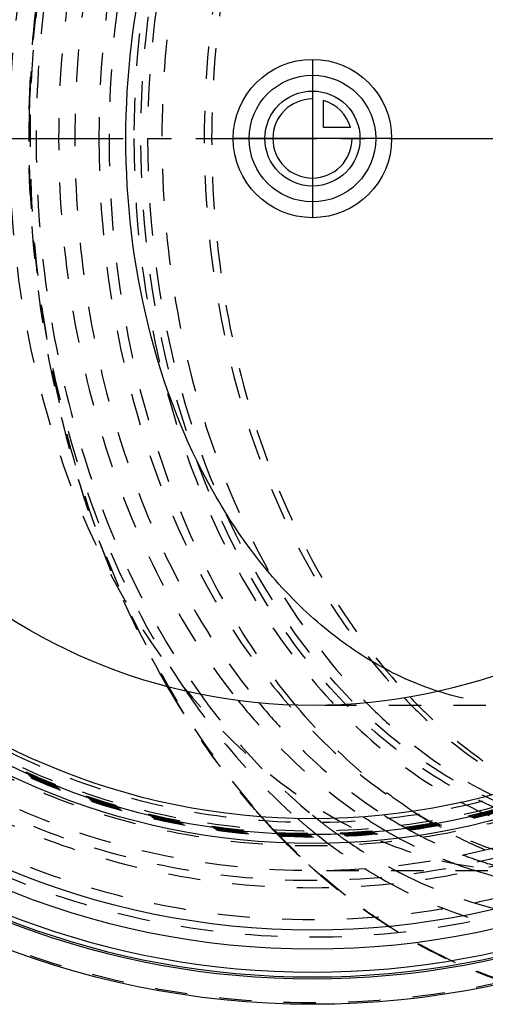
# Model space of a CAD drawing. Header units: millimetres. Extents: x 229 to 769, y 324 to 676.
# Tile 2 of 11: x 350 to 444, y 324 to 523. Entities that reach past the tile are written whole.
import ezdxf

# ---------------------------------------------------------------- set-up
doc = ezdxf.new("R2010")
doc.units = ezdxf.units.MM
doc.header["$LTSCALE"] = 65.185185
doc.linetypes.add('CENTER', pattern=[0.6, 0.375, -0.075, 0.075, -0.075])
doc.linetypes.add('HIDDEN', pattern=[0.2, 0.1, -0.1])
doc.layers.get('0').update_dxf_attribs({"linetype": 'CONTINUOUS'})
for name, color, linetype in [('FASEN', 7, 'CONTINUOUS'), ('KOERPER', 7, 'CONTINUOUS'), ('KONST.EL_MIT_GEO', 7, 'CONTINUOUS'), ('KURVEN', 7, 'CONTINUOUS')]:
    doc.layers.add(name, color=color, linetype=linetype)

msp = doc.modelspace()

# ---------------------------------------------------------------- linework, layer by layer
at = {"color": 2, "linetype": 'CENTER'}
msp.add_line((228.72, 498.5), (768.82, 498.5), dxfattribs=at)
at = {"layer": 'FASEN', "color": 8, "linetype": 'HIDDEN'}
msp.add_circle((408.72, 498.5), 140, dxfattribs=at)
at = {"layer": 'KOERPER', "color": 8, "linetype": 'HIDDEN'}
for p, q in [((548.02, 383.9), (408.72, 383.9)), ((470.24, 350.5), (408.72, 350.5))]:
    msp.add_line(p, q, dxfattribs=at)
msp.add_circle((408.72, 498.5), 148, dxfattribs=at)
at = {"layer": 'KOERPER', "color": 7, "linetype": 'Continuous'}
msp.add_circle((408.72, 498.5), 114.6, dxfattribs=at)
at = {"layer": 'KOERPER', "color": 8, "linetype": 'HIDDEN'}
for points, knots in [([(452.07, 646.5), (445.2, 646.5), (431.14, 644.51), (411.18, 635.78), (392.96, 621.78), (371.23, 596.2), (352.38, 554.52), (347.42, 517.56), (347.42, 498.5)], [0, 0, 0, 0, 0.103456, 0.210669, 0.324498, 0.446432, 0.712952, 1, 1, 1, 1]), ([(347.42, 498.5), (347.42, 479.44), (352.38, 442.48), (371.23, 400.8), (392.96, 375.22), (411.18, 361.22), (431.14, 352.49), (445.2, 350.5), (452.07, 350.5)], [0, 0, 0, 0, 0.287048, 0.553568, 0.675502, 0.789331, 0.896544, 1, 1, 1, 1]), ([(452.07, 383.9), (450.56, 383.9), (444.49, 384.14), (438.46, 385.35), (434.12, 386.75)], [0, 0, 0, 0, 0.248472, 1, 1, 1, 1])]:
    msp.add_open_spline(points, degree=3, knots=knots, dxfattribs=at)
at = {"layer": 'KOERPER', "color": 7, "linetype": 'Continuous'}
for points, knots in [([(371.04, 498.5), (371.04, 511.22), (373.93, 536.06), (384.83, 564.82), (397.56, 584.02), (408.46, 595.73), (420.64, 604.72), (429.6, 608.8), (434.12, 610.25)], [0, 0, 0, 0, 0.280018, 0.544994, 0.668659, 0.785387, 0.895454, 1, 1, 1, 1]), ([(434.12, 386.75), (429.6, 388.2), (420.64, 392.28), (408.46, 401.27), (397.56, 412.98), (384.83, 432.18), (373.93, 460.94), (371.04, 485.78), (371.04, 498.5)], [0, 0, 0, 0, 0.104546, 0.214613, 0.331341, 0.455006, 0.719982, 1, 1, 1, 1])]:
    msp.add_open_spline(points, degree=3, knots=knots, dxfattribs=at)
at = {"layer": 'KONST.EL_MIT_GEO', "color": 8, "linetype": 'HIDDEN'}
for p, q in [((410.28, 360.5), (410.52, 360.31)), ((410.52, 360.31), (410.62, 360.24)), ((408.53, 358.67), (408.73, 358.51)), ((408.73, 358.51), (408.97, 358.31)), ((408.97, 358.31), (409.07, 358.24)), ((423.26, 358.72), (423.53, 358.57)), ((401.55, 357.97), (401.37, 358.16)), ((401.57, 357.99), (401.38, 358.19)), ((409.37, 357.99), (409.61, 357.8)), ((413.42, 358.12), (413.69, 357.93)), ((409.26, 350.51), (408.97, 350.77))]:
    msp.add_line(p, q, dxfattribs=at)
at = {"layer": 'KONST.EL_MIT_GEO', "color": 7, "linetype": 'Continuous'}
for radius in [175, 163.86, 160, 142.5, 140.7, 137.5]:
    msp.add_circle((408.72, 498.5), radius, dxfattribs=at)
at = {"layer": 'KONST.EL_MIT_GEO', "color": 8, "linetype": 'HIDDEN'}
for radius in [174.71, 161.46, 157.93, 151.5, 150, 148, 143, 141.2, 141, 140.8, 140.5, 140, 138.27]:
    msp.add_circle((408.72, 498.5), radius, dxfattribs=at)
at = {"layer": 'KONST.EL_MIT_GEO', "color": 7, "linetype": 'Continuous'}
for radius, start, end in [(169.84, 108.2065, 71.7935), (169.46, 108.2136, 71.7864), (168.5, 108.2222, 71.7778)]:
    msp.add_arc((408.72, 498.5), radius, start, end, dxfattribs=at)
at = {"layer": 'KONST.EL_MIT_GEO', "color": 8, "linetype": 'HIDDEN'}
for centre, radius, start, end in [((579.58, 498.5), 228.14, 178.0701, 181.9299), ((598.63, 498.5), 247.18, 178.6226, 181.366), ((480.92, 441.35), 94.39, 236.6486, 238.917), ((503.5, 455.29), 140.95, 221.7663, 223.262), ((503, 455.02), 140.37, 221.8325, 223.3187), ((481.38, 447.86), 115.16, 228.9256, 230.0759), ((478.45, 447.1), 110.22, 230.7747, 230.9926), ((478.13, 446.7), 109.7, 230.9925, 231.375), ((477.7, 446.16), 109.01, 231.375, 231.797), ((476.49, 444.61), 107.05, 232.021, 233.4837), ((471.86, 440.87), 95.44, 236.3644, 238.8943), ((473.3, 440.32), 93.19, 237.475, 239.9393), ((480.05, 439.92), 92.72, 238.9225, 239.3947), ((501.78, 453.69), 138.6, 223.2654, 223.5719), ((501.43, 453.55), 138.21, 223.3218, 223.626), ((480.32, 446.59), 113.5, 230.077, 230.769), ((475.56, 443.36), 105.49, 233.4863, 233.9088), ((470.89, 439.28), 93.58, 238.9013, 239.4082), ((472.43, 438.83), 91.46, 239.9456, 240.4384), ((472.23, 438.49), 91.06, 240.4386, 240.6472), ((479.85, 439.57), 92.31, 239.3949, 239.604), ((497.65, 449.65), 132.82, 223.6514, 227.5044), ((496.65, 448.84), 131.5, 223.695, 228.2073), ((479.43, 445.5), 112.1, 231.1181, 231.3156), ((476.38, 441.59), 107.14, 231.4514, 237.864), ((466.44, 430.23), 83.48, 247.9345, 250.5353), ((468.33, 430.1), 81.8, 249.1246, 251.7658), ((467.58, 427.77), 79.35, 251.7556, 256.982), ((494.85, 446.63), 128.7, 227.514, 228.1409), ((493.62, 445.51), 127, 228.2222, 228.4137), ((493.88, 445.54), 127.24, 228.3176, 228.7317), ((493.18, 445), 126.33, 228.4135, 228.8274), ((472.99, 436.46), 101, 237.9438, 238.3774), ((472.35, 435.41), 99.76, 238.3752, 239.8908), ((469.64, 434.1), 94.49, 241.18, 242.2823), ((469.07, 433.02), 93.26, 242.2824, 243.3484), ((465.85, 428.59), 81.74, 250.5367, 252.9087), ((492.94, 444.47), 125.82, 228.7307, 229.6913), ((492.53, 444.27), 125.35, 228.8273, 229.304), ((491.89, 443.52), 124.37, 229.3041, 229.7866)]:
    msp.add_arc(centre, radius, start, end, dxfattribs=at)
for points, knots in [([(475.48, 323.5), (467.36, 323.5), (450.73, 325.86), (427.13, 336.18), (405.58, 352.73), (379.9, 382.97), (362.36, 421.8), (353.3, 464.45), (350.95, 498.5), (353.3, 532.55), (362.36, 575.2), (379.9, 614.03), (405.58, 644.27), (427.13, 660.82), (450.73, 671.14), (467.36, 673.5), (475.48, 673.5)], [0, 0, 0, 0, 0.051692, 0.105258, 0.162132, 0.223055, 0.356218, 0.427422, 0.5, 0.572578, 0.643782, 0.776945, 0.837868, 0.894742, 0.948308, 1, 1, 1, 1]), ([(470.24, 646.5), (463.37, 646.5), (449.31, 644.51), (429.35, 635.78), (411.13, 621.78), (389.4, 596.2), (370.55, 554.52), (365.59, 517.56), (365.59, 498.5)], [0, 0, 0, 0, 0.103456, 0.210669, 0.324498, 0.446432, 0.712952, 1, 1, 1, 1]), ([(574.89, 498.5), (574.89, 516.92), (571.19, 544.39), (558.69, 577.82), (546.19, 599.61), (530.89, 617.62), (513.29, 631.14), (493.99, 639.57), (473.78, 642.45), (453.56, 639.57), (434.27, 631.14), (416.66, 617.62), (401.36, 599.61), (388.87, 577.82), (376.37, 544.39), (372.66, 516.92), (372.66, 498.5)], [0, 0, 0, 0, 0.143395, 0.211975, 0.276985, 0.337897, 0.394761, 0.448319, 0.5, 0.551681, 0.605239, 0.662103, 0.723015, 0.788025, 0.856605, 1, 1, 1, 1]), ([(473.78, 357.5), (467.23, 357.5), (453.83, 359.4), (434.82, 367.71), (417.46, 381.05), (396.76, 405.42), (378.8, 445.15), (371.62, 498.5), (378.8, 551.85), (396.76, 591.58), (417.46, 615.95), (434.82, 629.29), (453.83, 637.6), (467.23, 639.5), (473.78, 639.5)], [0, 0, 0, 0, 0.051729, 0.105334, 0.162249, 0.223216, 0.356476, 0.5, 0.643524, 0.776784, 0.837751, 0.894666, 0.948271, 1, 1, 1, 1]), ([(474.48, 358.5), (467.98, 358.5), (454.68, 360.39), (435.8, 368.64), (418.56, 381.88), (398.01, 406.08), (380.19, 445.53), (373.05, 498.5), (380.19, 551.47), (398.01, 590.92), (418.56, 615.12), (435.8, 628.36), (454.68, 636.61), (467.98, 638.5), (474.48, 638.5)], [0, 0, 0, 0, 0.05173, 0.105334, 0.162249, 0.223216, 0.356476, 0.5, 0.643524, 0.776784, 0.837751, 0.894666, 0.94827, 1, 1, 1, 1]), ([(405.3, 383.95), (392.8, 398.89), (378.72, 426.46), (369.35, 466.27), (366.88, 498.5), (369.35, 530.73), (378.72, 570.54), (392.8, 598.11), (405.3, 613.05)], [0, 0, 0, 0, 0.238384, 0.367665, 0.5, 0.632335, 0.761616, 1, 1, 1, 1]), ([(393.72, 612.12), (381.66, 597.07), (368.08, 569.68), (359.04, 530.28), (356.66, 498.5), (359.04, 466.72), (368.08, 427.32), (381.66, 399.93), (393.72, 384.88)], [0, 0, 0, 0, 0.238908, 0.368002, 0.5, 0.631998, 0.761092, 1, 1, 1, 1]), ([(397.92, 612.57), (385.55, 597.64), (371.62, 570.17), (362.35, 530.55), (359.91, 498.5), (362.35, 466.45), (371.62, 426.83), (385.55, 399.36), (397.92, 384.43)], [0, 0, 0, 0, 0.238507, 0.367744, 0.5, 0.632256, 0.761493, 1, 1, 1, 1]), ([(419.66, 612.58), (405.99, 598.67), (390.43, 571.36), (380.13, 531.35), (377.38, 498.5), (380.13, 465.65), (390.43, 425.64), (405.99, 398.33), (419.66, 384.42)], [0, 0, 0, 0, 0.236343, 0.366346, 0.5, 0.633654, 0.763657, 1, 1, 1, 1]), ([(427.26, 611.58), (413.89, 597.64), (398.71, 570.54), (388.65, 530.94), (385.97, 498.5), (388.65, 466.06), (398.71, 426.46), (413.89, 399.36), (427.26, 385.42)], [0, 0, 0, 0, 0.236664, 0.366554, 0.5, 0.633446, 0.763336, 1, 1, 1, 1]), ([(428.44, 611.41), (415.17, 597.43), (400.11, 570.36), (390.12, 530.84), (387.47, 498.5), (390.12, 466.16), (400.11, 426.64), (415.17, 399.57), (428.44, 385.59)], [0, 0, 0, 0, 0.236793, 0.366638, 0.5, 0.633362, 0.763207, 1, 1, 1, 1]), ([(351.52, 504.44), (351.75, 513.9), (354.69, 550.15), (365.97, 586.02), (379.47, 609.31)], [0, 0, 0, 0, 0.260178, 1, 1, 1, 1]), ([(351.52, 504.44), (351.75, 513.9), (354.69, 550.14), (365.96, 586), (379.45, 609.28)], [0, 0, 0, 0, 0.260076, 1, 1, 1, 1]), ([(383.2, 610.23), (378.35, 603.08), (360.45, 571.11), (352.52, 534.05), (351.58, 506.18)], [0, 0, 0, 0, 0.236568, 1, 1, 1, 1]), ([(386.1, 610.84), (375.03, 595.38), (362.62, 568.2), (354.35, 529.46), (352.19, 498.5), (354.35, 467.54), (362.62, 428.8), (375.03, 401.62), (386.1, 386.16)], [0, 0, 0, 0, 0.240274, 0.368877, 0.5, 0.631123, 0.759726, 1, 1, 1, 1]), ([(365.59, 498.5), (365.59, 479.44), (370.55, 442.48), (389.4, 400.8), (411.13, 375.22), (429.35, 361.22), (449.31, 352.49), (463.37, 350.5), (470.24, 350.5)], [0, 0, 0, 0, 0.287048, 0.553568, 0.675502, 0.789331, 0.896544, 1, 1, 1, 1]), ([(372.66, 498.5), (372.66, 480.08), (376.37, 452.61), (388.87, 419.18), (401.36, 397.39), (416.66, 379.38), (434.27, 365.86), (453.56, 357.43), (473.78, 354.55), (493.99, 357.43), (513.29, 365.86), (530.89, 379.38), (546.19, 397.39), (558.69, 419.18), (571.19, 452.61), (574.89, 480.08), (574.89, 498.5)], [0, 0, 0, 0, 0.143395, 0.211975, 0.276985, 0.337897, 0.394761, 0.448319, 0.5, 0.551681, 0.605239, 0.662103, 0.723015, 0.788025, 0.856605, 1, 1, 1, 1]), ([(379.45, 387.72), (375.09, 395.25), (359.17, 428.07), (352.18, 464.92), (351.52, 492.61)], [0, 0, 0, 0, 0.239034, 1, 1, 1, 1]), ([(379.47, 387.69), (375.11, 395.22), (359.17, 428.04), (352.18, 464.91), (351.52, 492.61)], [0, 0, 0, 0, 0.238899, 1, 1, 1, 1]), ([(351.58, 490.82), (351.9, 481.24), (355.4, 444.93), (368.09, 409.05), (383.2, 386.77)], [0, 0, 0, 0, 0.262578, 1, 1, 1, 1]), ([(398.37, 361.41), (396.62, 363.37), (389.64, 371.64), (383.55, 380.64), (379.45, 387.72)], [0, 0, 0, 0, 0.243494, 1, 1, 1, 1]), ([(398.41, 361.4), (396.66, 363.36), (389.67, 371.62), (383.58, 380.62), (379.47, 387.69)], [0, 0, 0, 0, 0.243378, 1, 1, 1, 1]), ([(383.2, 386.77), (384.85, 384.33), (391.53, 375.07), (399.34, 366.6), (405.72, 361.04)], [0, 0, 0, 0, 0.258595, 1, 1, 1, 1]), ([(386.1, 386.16), (387.77, 383.82), (394.51, 374.97), (402.37, 366.94), (408.76, 361.72)], [0, 0, 0, 0, 0.258731, 1, 1, 1, 1]), ([(393.72, 384.88), (395.59, 382.55), (403.1, 373.81), (411.89, 366.13), (418.99, 361.4)], [0, 0, 0, 0, 0.259788, 1, 1, 1, 1]), ([(397.92, 384.43), (399.8, 382.16), (407.33, 373.67), (416.12, 366.27), (423.2, 361.75)], [0, 0, 0, 0, 0.259782, 1, 1, 1, 1]), ([(419.66, 384.42), (421.57, 382.48), (429.19, 375.29), (437.97, 369.27), (444.93, 365.84)], [0, 0, 0, 0, 0.259705, 1, 1, 1, 1]), ([(427.26, 385.42), (429.01, 383.59), (436.01, 376.77), (444.01, 370.95), (450.36, 367.47)], [0, 0, 0, 0, 0.259032, 1, 1, 1, 1]), ([(428.44, 385.59), (430.16, 383.78), (437.04, 377), (444.88, 371.18), (451.12, 367.67)], [0, 0, 0, 0, 0.258897, 1, 1, 1, 1]), ([(429.03, 362.5), (426.87, 363.92), (418.18, 370.16), (410.49, 377.74), (405.3, 383.95)], [0, 0, 0, 0, 0.241714, 1, 1, 1, 1]), ([(423.53, 358.57), (424.47, 358.02), (428.21, 355.91), (432.1, 354.07), (435.08, 352.86)], [0, 0, 0, 0, 0.253155, 1, 1, 1, 1]), ([(427.6, 359.12), (428.54, 358.59), (432.3, 356.56), (436.2, 354.81), (439.18, 353.67)], [0, 0, 0, 0, 0.253096, 1, 1, 1, 1]), ([(443.63, 354.68), (442.74, 355.06), (439.16, 356.64), (435.68, 358.46), (433.14, 359.95)], [0, 0, 0, 0, 0.247326, 1, 1, 1, 1]), ([(413.69, 357.93), (414.53, 357.32), (417.9, 354.96), (421.4, 352.8), (424.09, 351.32)], [0, 0, 0, 0, 0.253161, 1, 1, 1, 1]), ([(441.83, 350.46), (443.69, 349.89), (451.12, 347.89), (458.84, 347), (464.58, 347)], [0, 0, 0, 0, 0.252786, 1, 1, 1, 1]), ([(447.86, 327.89), (441.35, 329.99), (428.48, 335.74), (417.01, 343.89), (411.55, 348.52)], [0, 0, 0, 0, 0.488332, 1, 1, 1, 1]), ([(448.13, 327.97), (441.59, 330.03), (428.63, 335.74), (417.09, 343.9), (411.59, 348.55)], [0, 0, 0, 0, 0.488004, 1, 1, 1, 1]), ([(422.3, 349.11), (428.96, 345.25), (443, 339.17), (458.19, 337.04), (465.62, 337.04)], [0, 0, 0, 0, 0.508753, 1, 1, 1, 1]), ([(427.24, 349.66), (433.08, 346.73), (445.28, 342.15), (458.22, 340.57), (464.58, 340.57)], [0, 0, 0, 0, 0.506837, 1, 1, 1, 1])]:
    msp.add_open_spline(points, degree=3, knots=knots, dxfattribs=at)
at = {"layer": 'KURVEN', "color": 40, "linetype": 'Continuous'}
for p, q in [((408.72, 514.5), (408.72, 482.5)), ((410.92, 500.7), (410.92, 506.19)), ((416.41, 500.7), (410.92, 500.7)), ((424.72, 498.5), (392.72, 498.5))]:
    msp.add_line(p, q, dxfattribs=at)
for radius in [16, 12.8, 9.6]:
    msp.add_circle((408.72, 498.5), radius, dxfattribs=at)
for start, end in [(90, 360), (15.962, 74.038)]:
    msp.add_arc((408.72, 498.5), 8, start, end, dxfattribs=at)

doc.saveas('drawing.dxf')
